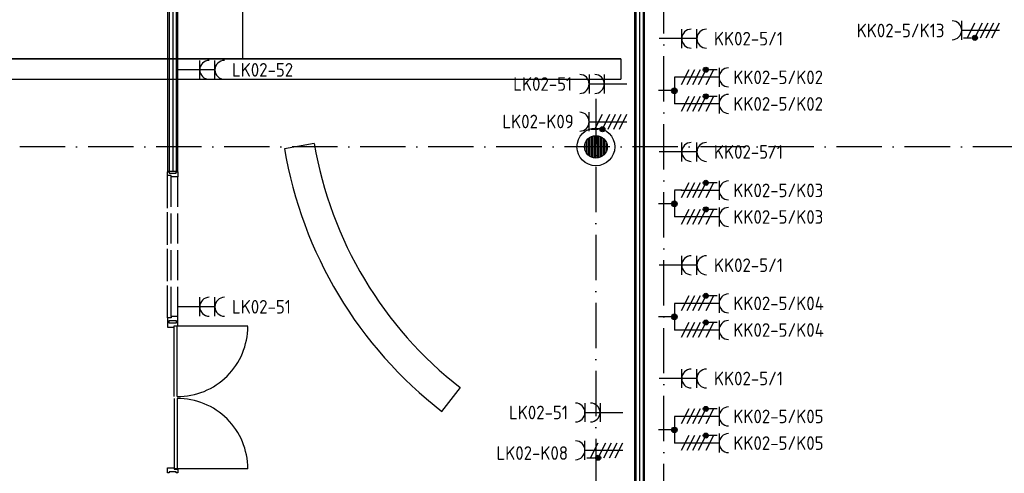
# Model space of a CAD drawing. Header units: millimetres. Extents: x 90707 to 259985, y -1262 to 84291.
# Tile 40 of 75: x 132325 to 145348, y 53486 to 59492. Entities that reach past the tile are written whole.
import ezdxf
from ezdxf.enums import TextEntityAlignment as Align

# ---------------------------------------------------------------- set-up
doc = ezdxf.new("R2010")
doc.units = ezdxf.units.MM
doc.header["$LTSCALE"] = 100
doc.linetypes.add('DASHDOT', pattern=[9, 6, -1.5, 0, -1.5])
doc.layers.get('0').update_dxf_attribs({"linetype": 'CONTINUOUS'})
for name, color, linetype in [('71', 2, 'CONTINUOUS'), ('AL$1----_MAATVOERING', 7, 'CONTINUOUS'), ('AL$7----_STRAMIEN', 1, 'DASHDOT'), ('AL$8----_HULPKOLOM', 2, 'CONTINUOUS'), ('AL$8----_HULPLIJNEN', 2, 'CONTINUOUS'), ('AL22----_BINNENWAND', 7, 'CONTINUOUS'), ('AL28----_KONSTRUKTIE', 3, 'CONTINUOUS'), ('AL32----_BINNENKOZ', 7, 'CONTINUOUS'), ('AL32----_DRAAIRICHTING', 1, 'CONTINUOUS'), ('ALL-----_REFLIJNEN', 8, 'CONTINUOUS'), ('ALXAA---_GEWBETON', 12, 'CONTINUOUS'), ('EB62203-_ATTRIB', 2, 'CONTINUOUS'), ('EB62208-_ATTRIB', 2, 'CONTINUOUS'), ('EB63103-_ATTRIB', 2, 'CONTINUOUS'), ('EL62203-_KRACHT-WCD230', 3, 'CONTINUOUS'), ('EL62208-_KRACHT-WCD400', 3, 'CONTINUOUS'), ('EL63103-_LICHT-WCD230V', 3, 'CONTINUOUS'), ('EL6441--_DATACOM', 3, 'CONTINUOUS'), ('KABELGOOT', 8, 'CONTINUOUS'), ('LIJN025', 10, 'CONTINUOUS'), ('LIJN035', 50, 'CONTINUOUS'), ('VOLGNUMMER', 7, 'CONTINUOUS')]:
    doc.layers.add(name, color=color, linetype=linetype)
doc.styles.add('1_8', font='ISO', dxfattribs={"height": 1.8})
doc.styles.add('2_0', font='iso', dxfattribs={"height": 200})
doc.styles.add('NORATT', font='isocp.shx')
doc.styles.get("Standard").update_dxf_attribs({"font": 'iso.shx'})

# ---------------------------------------------------------------- blocks, each defined once
blk = doc.blocks.new('ES3W2A')
for p, q in [((1.25, 2), (-1.25, 2)), ((0, 2), (0, -3)), ((1.25, 0), (-1.25, 0))]:
    blk.add_line(p, q)
for centre in [(0, 3.25), (0, 1.25)]:
    blk.add_arc(centre, 1.25, 180, 0)
at = {"style": '1_8'}
for tag, flags, p in [('VERMOGEN', 9, (-2.5, 5)), ('GROEP', 8, (0, 5)), ('SCHAK', 8, (2.5, 5)), ('GELIJK', 9, (5, 5)), ('KAST', 9, (7, 5)), ('TAL', 8, (2.5, 5))]:
    blk.add_attdef(tag, text='', height=1.8, rotation=90, dxfattribs=dict(at, flags=flags)).set_placement(p, align=Align.MIDDLE_CENTER)
at = {"style": '1_8', "width": 0.7, "flags": 8}
blk.add_attdef('DOEL', text='', height=1.8, rotation=90, dxfattribs=at).set_placement((-2.5, 5), align=Align.MIDDLE_LEFT)
at = {"style": '1_8', "flags": 9}
blk.add_attdef('M_CODE', text='', height=1.8, dxfattribs=at).set_placement((0, 0), align=Align.MIDDLE_CENTER)
blk = doc.blocks.new('ES2W4A')
at = {"color": 0, "ltscale": 0.5}
for p, q in [((-1.25, 2), (1.25, 2)), ((0, 2), (0, -3))]:
    blk.add_line(p, q, dxfattribs=at)
at = {"color": 0}
for p, q in [((-1.25, 2), (1.25, 2)), ((0, 2), (0, -3))]:
    blk.add_line(p, q, dxfattribs=at)
at = {"color": 1, "ltscale": 0.5}
for p, q in [((-1, 1.75), (-1, 0.75)), ((-1.2, -0.02), (-1.2, 0.52)), ((-1.07, -0.08), (-1.07, 0.58)), ((-1, 1.25), (1, 0.25)), ((-1, 0.25), (1, -0.75)), ((-0.93, -0.08), (-0.93, 0.58)), ((-0.8, -0.02), (-0.8, 0.52)), ((-1, -0.5), (1, -1.5)), ((-1, -1.25), (1, -2.25)), ((-1, -2), (1, -3))]:
    blk.add_line(p, q, dxfattribs=at)
at = {"color": 1}
for p, q in [((-1, 1.75), (-1, 0.75)), ((-1.2, -0.02), (-1.2, 0.52)), ((-1.07, -0.08), (-1.07, 0.58)), ((-1, 1.25), (1, 0.25)), ((-1, 0.25), (1, -0.75)), ((-0.93, -0.08), (-0.93, 0.58)), ((-0.8, -0.02), (-0.8, 0.52)), ((-1, -0.5), (1, -1.5)), ((-1, -1.25), (1, -2.25)), ((-1, -2), (1, -3))]:
    blk.add_line(p, q, dxfattribs=at)
at = {"color": 1, "ltscale": 0.5}
blk.add_circle((-1, 0.25), 0.333, dxfattribs=at)
at = {"color": 1}
blk.add_circle((-1, 0.25), 0.333, dxfattribs=at)
at = {"color": 0, "ltscale": 0.5}
blk.add_arc((0, 3.25), 1.25, 180, 0, dxfattribs=at)
at = {"color": 0}
blk.add_arc((0, 3.25), 1.25, 180, 0, dxfattribs=at)
at = {"ltscale": 0.5, "style": 'NORATT'}
for tag, flags, p in [('VERMOGEN', 9, (-3.75, 4.25)), ('GROEP', 8, (1.25, 4.25)), ('DOEL', 8, (-1.25, 4.25)), ('KAST', 9, (3.75, 4.25)), ('TAL', 8, (-3.75, 4.25))]:
    blk.add_attdef(tag, text='', height=1.8, rotation=90, dxfattribs=dict(at, flags=flags)).set_placement(p, align=Align.MIDDLE_LEFT)
at = {"style": '1_8'}
for tag, flags, p in [('VERMOGEN', 9, (-3.75, 4.25)), ('GROEP', 8, (1.25, 4.25)), ('DOEL', 8, (-1.25, 4.25)), ('KAST', 9, (3.75, 4.25)), ('TAL', 8, (-3.75, 4.25))]:
    blk.add_attdef(tag, text='', height=1.8, rotation=90, dxfattribs=dict(at, flags=flags)).set_placement(p, align=Align.MIDDLE_LEFT)
at = {"color": 0, "ltscale": 0.5, "style": 'NORATT', "width": 0.7, "flags": 8}
blk.add_attdef('SCHAK', text='', height=1.8, rotation=90, dxfattribs=at).set_placement((3.75, 4.25), align=Align.MIDDLE_LEFT)
at = {"color": 0, "style": '1_8', "width": 0.7, "flags": 8}
blk.add_attdef('SCHAK', text='', height=1.8, rotation=90, dxfattribs=at).set_placement((3.75, 4.25), align=Align.MIDDLE_LEFT)
at = {"ltscale": 0.5, "style": 'NORATT', "flags": 9}
blk.add_attdef('GELIJK', text='', height=1.8, rotation=90, dxfattribs=at).set_placement((5, 5), align=Align.MIDDLE_CENTER)
at = {"style": '1_8', "flags": 9}
blk.add_attdef('GELIJK', text='', height=1.8, rotation=90, dxfattribs=at).set_placement((5, 5), align=Align.MIDDLE_CENTER)
at = {"ltscale": 0.5, "style": 'NORATT', "flags": 9}
blk.add_attdef('M_CODE', text='', height=1.8, dxfattribs=at).set_placement((0, 0), align=Align.MIDDLE_CENTER)
at = {"style": '1_8', "flags": 9}
blk.add_attdef('M_CODE', text='', height=1.8, dxfattribs=at).set_placement((0, 0), align=Align.MIDDLE_CENTER)
blk = doc.blocks.new('EH100000')
at = {"linetype": 'ByBlock'}
for p, q in [((1, 0.5), (0, 0.5)), ((1, 0.5, 1), (0, 0.5, 1)), ((0, -0.5, 1), (1, -0.5, 1)), ((1, -0.5), (0, -0.5))]:
    blk.add_line(p, q, dxfattribs=at)
at = {"linetype": 'ByBlock', "invisible_edges": 15}
for points in [[(1, -0.5), (0, -0.5), (0, 0.5), (1, 0.5)], [(0, 0.5), (1, 0.5), (1, 0.5, 1), (0, 0.5, 1)], [(0, -0.5, 1), (1, -0.5, 1), (1, -0.5), (0, -0.5)]]:
    blk.add_3dface(points, dxfattribs=at)
at = {"linetype": 'ByBlock', "style": '2_0', "flags": 8}
blk.add_attdef('FUNCTIE', text='', height=0.5, dxfattribs=at).set_placement((0.5, 0), align=Align.MIDDLE)
at = {"linetype": 'ByBlock', "flags": 9}
blk.add_attdef('SCHOT', text='', height=0.5, dxfattribs=at).set_placement((0.5, 0), align=Align.MIDDLE)
blk = doc.blocks.new('A$Cca306792')
at = {"layer": 'AL$1----_MAATVOERING', "color": 8}
blk.add_line((49468, 65105), (49468, 51255), dxfattribs=at)
at = {"layer": 'AL$7----_STRAMIEN', "color": 1}
for p, q in [((49728, 39870), (49728, 78662)), ((48828, 59705), (48828, 28151))]:
    blk.add_line(p, q, dxfattribs=at)
blk.add_lwpolyline([(146222, 59070), (2867, 59070)], dxfattribs=at)
at = {"layer": 'AL$8----_HULPKOLOM', "color": 8}
blk.add_circle((48828, 59070), 250, dxfattribs=at)
blk.add_circle((48828, 59070), 250, dxfattribs=at)
at = {"layer": 'AL$8----_HULPLIJNEN', "color": 8}
blk.add_line((49468, 54107), (49468, 61042), dxfattribs=at)
at = {"layer": 'AL22----_BINNENWAND', "color": 8, "linetype": 'Continuous'}
for p, q in [((49358, 64995), (49358, 54600)), ((49453, 65090), (49453, 54505)), ((43183, 61027), (43183, 58744)), ((43278, 60932), (43278, 58744))]:
    blk.add_line(p, q, dxfattribs=at)
at = {"layer": 'AL22----_BINNENWAND', "color": 8}
for p, q in [((49468, 65105), (49468, 54490)), ((49343, 54615), (49343, 64980)), ((43168, 58744), (43168, 61042)), ((43293, 60917), (43293, 58744)), ((43293, 58744), (43168, 58744))]:
    blk.add_line(p, q, dxfattribs=at)
at = {"layer": 'AL28----_KONSTRUKTIE', "color": 8}
blk.add_circle((48828, 59070), 150, dxfattribs=at)
blk.add_circle((48828, 59070), 150, dxfattribs=at)
at = {"layer": 'AL32----_BINNENKOZ', "color": 8}
for p, q in [((45102, 59113), (44708, 59046)), ((43161, 58739), (43186, 58739)), ((43161, 58689), (43161, 58739)), ((43186, 58739), (43186, 58723)), ((43278, 58723), (43278, 58739)), ((43278, 58739), (43300, 58739)), ((43300, 58739), (43300, 58672)), ((43161, 58260), (43161, 58689)), ((43212, 58689), (43161, 58689)), ((43186, 58723), (43278, 58723)), ((43212, 58672), (43212, 58689)), ((43212, 58277), (43212, 58672)), ((43300, 58672), (43212, 58672)), ((43300, 58277), (43300, 58672)), ((43161, 57775), (43161, 58204)), ((43212, 57792), (43212, 58187)), ((43300, 57792), (43300, 58187)), ((43161, 57290), (43161, 57719)), ((43212, 57307), (43212, 57702)), ((43300, 57307), (43300, 57702)), ((43161, 56805), (43161, 57234)), ((43212, 56822), (43212, 57217)), ((43300, 56822), (43300, 57217)), ((43212, 56805), (43161, 56805)), ((43161, 56805), (43161, 56755)), ((43300, 56822), (43212, 56822)), ((43212, 56822), (43212, 56805)), ((43300, 56755), (43300, 56822)), ((43161, 56755), (43186, 56755)), ((43183, 56750), (43161, 56750)), ((43161, 56750), (43161, 56683)), ((43161, 56683), (43249, 56683)), ((43183, 56734), (43183, 56750)), ((43275, 56734), (43183, 56734)), ((43186, 56755), (43186, 56771)), ((43186, 56771), (43278, 56771)), ((43249, 56683), (43249, 56700)), ((43249, 56700), (43300, 56700)), ((43289, 56694), (43249, 56694)), ((43249, 55764), (43249, 56694)), ((43300, 56750), (43275, 56750)), ((43275, 56750), (43275, 56734)), ((43278, 56771), (43278, 56755)), ((43278, 56755), (43300, 56755)), ((43289, 55764), (43289, 56694)), ((43300, 56700), (43300, 56750)), ((46789, 55567), (47035, 55882)), ((43249, 55739), (43249, 54809)), ((43289, 55739), (43289, 54809)), ((43161, 54753), (43161, 54820)), ((43161, 54820), (43249, 54820)), ((43183, 54753), (43161, 54753)), ((43275, 54769), (43183, 54769)), ((43183, 54769), (43183, 54753)), ((43249, 54820), (43249, 54803)), ((43289, 54808), (43249, 54808)), ((43249, 54803), (43300, 54803)), ((43275, 54753), (43275, 54769)), ((43300, 54753), (43275, 54753)), ((43300, 54803), (43300, 54753))]:
    blk.add_line(p, q, dxfattribs=at)
for radius in [5606, 5206]:
    blk.add_arc((50234, 59989), radius, 189.6904, 232.0849, dxfattribs=at)
at = {"layer": 'AL32----_DRAAIRICHTING', "color": 8}
for p, q in [((44223, 56694), (43289, 56694)), ((44223, 54809), (43289, 54809))]:
    blk.add_line(p, q, dxfattribs=at)
for centre, start, end in [((43293, 56694), 269.7902, 359.9639), ((43293, 54808), 0.0361, 90.2098)]:
    blk.add_arc(centre, 931, start, end, dxfattribs=at)
at = {"layer": 'ALL-----_REFLIJNEN', "color": 8, "linetype": 'Continuous'}
for p, q in [((49406, 65042), (49406, 54552)), ((43231, 60979), (43231, 58744))]:
    blk.add_line(p, q, dxfattribs=at)
at = {"layer": 'ALXAA---_GEWBETON', "color": 8}
for p, q in [((48688, 59016), (48688, 59124)), ((48688, 59016), (48688, 59124)), ((48708, 58980), (48708, 59160)), ((48708, 58980), (48708, 59160)), ((48728, 58958), (48728, 59181)), ((48728, 58958), (48728, 59181)), ((48748, 58943), (48748, 59197)), ((48748, 58943), (48748, 59197)), ((48768, 58932), (48768, 59207)), ((48768, 58932), (48768, 59207)), ((48788, 58925), (48788, 59214)), ((48788, 58925), (48788, 59214)), ((48808, 58921), (48808, 59218)), ((48808, 58921), (48808, 59218)), ((48828, 58920), (48828, 59220)), ((48828, 58920), (48828, 59220)), ((48848, 58921), (48848, 59218)), ((48848, 58921), (48848, 59218)), ((48868, 58925), (48868, 59214)), ((48868, 58925), (48868, 59214)), ((48888, 58932), (48888, 59207)), ((48888, 58932), (48888, 59207)), ((48908, 58943), (48908, 59197)), ((48908, 58943), (48908, 59197)), ((48928, 58958), (48928, 59181)), ((48928, 58958), (48928, 59181)), ((48948, 58980), (48948, 59160)), ((48948, 58980), (48948, 59160)), ((48968, 59016), (48968, 59124)), ((48968, 59016), (48968, 59124))]:
    blk.add_line(p, q, dxfattribs=at)
at = {"layer": 'KABELGOOT'}
blk.add_line((49157, 60238), (49157, 59968), dxfattribs=at)
at = {"layer": 'LIJN025'}
blk.add_line((44159, 60231, -3650), (44159, 61908, -3650), dxfattribs=at)
at = {"layer": 'KABELGOOT', "xscale": 8188.332873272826, "yscale": 270, "zscale": 60, "rotation": 180}
blk.add_blockref('EH100000', (49157, 60103), dxfattribs=at)
at = {"layer": 'VOLGNUMMER', "color": 252, "linetype": 'ByBlock'}
for tag, p in [('0.28', (16187, 74214)), ('0.16', (78893, 73105)), ('0.17', (62961, 72994)), ('0.29', (35887, 72529)), ('0.18', (53124, 64542)), ('0.701', (85482, 63517)), ('0.32', (36092, 63166)), ('0.30', (29366, 63128)), ('0.12', (90689, 63024)), ('0.29A', (33165, 62745)), ('0.30', (38191, 61494)), ('0.27', (17657, 61363)), ('0.19', (61479, 61433)), ('0.14', (89762, 60088)), ('0.33', (45869, 59450)), ('0.15', (73454, 57402)), ('0.801', (112714, 57073)), ('0.25', (28058, 57013)), ('0.18A', (61029, 56759)), ('0.26A', (36299, 54851)), ('0.20', (60895, 53506)), ('0.800', (90980, 50804)), ('0.25A', (73288, 48435)), ('0.300', (94483, 48257)), ('0.21', (58702, 48178)), ('0.24', (35041, 47783)), ('0.102', (87631, 47613)), ('0.26', (18559, 46119)), ('0.203', (95795, 46197)), ('0.802', (68387, 42721)), ('0.204', (95497, 42149)), ('0.07B', (66790, 38909)), ('0.702', (95327, 36513))]:
    blk.add_attdef(tag, text='', height=250, dxfattribs=at).set_placement(p, align=Align.MIDDLE_CENTER)
at = {"layer": 'VOLGNUMMER', "color": 8, "linetype": 'ByBlock'}
blk.add_attdef('0.600', text='', height=250, dxfattribs=at).set_placement((96800, 48300), align=Align.MIDDLE_CENTER)

msp = doc.modelspace()

# ---------------------------------------------------------------- linework, layer by layer
at = {"layer": '71'}
for centre, radius in [((140984, 58551), 37.5), ((140984, 58551), 25), ((140984, 58551), 12.5), ((140984, 57054), 37.5), ((140984, 57054), 25), ((140984, 57054), 12.5), ((140984, 55557), 37.5), ((140984, 55557), 25), ((140984, 55557), 12.5), ((140984, 54060), 37.5), ((140984, 54060), 25), ((140984, 54060), 12.5)]:
    msp.add_circle(centre, radius, dxfattribs=at)
at = {"layer": 'LIJN035', "color": 90}
for p, q in [((141082, 58729), (140984, 58729)), ((140984, 58729), (140984, 58377)), ((140984, 58553), (140775, 58553)), ((141083, 58377), (140984, 58377)), ((141082, 57233), (140984, 57233)), ((140984, 57232), (140984, 56880)), ((140984, 57056), (140775, 57056)), ((141083, 56880), (140984, 56880)), ((140984, 55736), (140984, 55383)), ((141082, 55736), (140984, 55736)), ((140984, 55559), (140775, 55559)), ((141083, 55383), (140984, 55383)), ((141082, 54239), (140984, 54239)), ((140984, 54239), (140984, 53886)), ((140984, 54063), (140775, 54063)), ((141083, 53886), (140984, 53886))]:
    msp.add_line(p, q, dxfattribs=at)

# ---------------------------------------------------------------- block references
at = {"layer": 'EL62203-_KRACHT-WCD230'}
ref = msp.add_blockref('ES3W2A', (141082, 59241, 1050), dxfattribs=dict(at, xscale=100, yscale=100, zscale=100, rotation=270))
ref.add_attrib('GROEP', 'KK02-5/1', dxfattribs={"layer": 'EB62203-_ATTRIB', "color": 1, "height": 180, "style": '1_8', "flags": 8}).set_placement((141507, 59241, 1050), align=Align.MIDDLE_LEFT)
ref = msp.add_blockref('ES3W2A', (134707, 58828, 1050), dxfattribs=dict(at, xscale=100, yscale=100, zscale=100, rotation=270))
ref.add_attrib('GROEP', 'LK02-52', dxfattribs={"layer": 'EB62203-_ATTRIB', "color": 1, "height": 180, "style": '1_8', "flags": 8}).set_placement((135132, 58828, 1050), align=Align.MIDDLE_LEFT)
ref = msp.add_blockref('ES3W2A', (141082, 57741, 1050), dxfattribs=dict(at, xscale=100, yscale=100, zscale=100, rotation=270))
ref.add_attrib('GROEP', 'KK02-5/1', dxfattribs={"layer": 'EB62203-_ATTRIB', "color": 1, "height": 180, "style": '1_8', "flags": 8}).set_placement((141507, 57741, 1050), align=Align.MIDDLE_LEFT)
ref = msp.add_blockref('ES3W2A', (141082, 56241), dxfattribs=dict(at, xscale=100, yscale=100, zscale=100, rotation=270))
ref.add_attrib('GROEP', 'KK02-5/1', dxfattribs={"layer": 'EB62203-_ATTRIB', "color": 1, "height": 180, "style": '1_8', "flags": 8}).set_placement((141507, 56241), align=Align.MIDDLE_LEFT)
ref = msp.add_blockref('ES3W2A', (134707, 55691, 1050), dxfattribs=dict(at, xscale=100, yscale=100, zscale=100, rotation=270))
ref.add_attrib('GROEP', 'LK02-51', dxfattribs={"layer": 'EB62203-_ATTRIB', "color": 1, "height": 180, "style": '1_8', "flags": 8}).set_placement((135132, 55691, 1050), align=Align.MIDDLE_LEFT)
ref = msp.add_blockref('ES3W2A', (141082, 54741, 1050), dxfattribs=dict(at, xscale=100, yscale=100, zscale=100, rotation=270))
ref.add_attrib('GROEP', 'KK02-5/1', dxfattribs={"layer": 'EB62203-_ATTRIB', "color": 1, "height": 180, "style": '1_8', "flags": 8}).set_placement((141507, 54741, 1050), align=Align.MIDDLE_LEFT)
at = {"layer": 'EL62208-_KRACHT-WCD400', "ltscale": 0.5}
ref = msp.add_blockref('ES2W4A', (144984, 59352, 1050), dxfattribs=dict(at, xscale=100, yscale=100, zscale=100, rotation=90))
ref.add_attrib('GROEP', 'KK02-5/K13', dxfattribs={"layer": 'EB62208-_ATTRIB', "color": 1, "ltscale": 0.5, "height": 180, "style": 'NORATT', "flags": 8}).set_placement((144556, 59349, 1050), align=Align.MIDDLE_RIGHT)
at = {"layer": 'EL62208-_KRACHT-WCD400'}
ref = msp.add_blockref('ES2W4A', (141375, 58729), dxfattribs=dict(at, xscale=100, yscale=100, zscale=100, rotation=270))
ref.add_attrib('GROEP', 'KK02-5/K02', dxfattribs={"layer": 'EB62208-_ATTRIB', "color": 1, "height": 180, "style": '1_8', "flags": 8}).set_placement((141763, 58729), align=Align.MIDDLE_LEFT)
ref = msp.add_blockref('ES2W4A', (141375, 58377), dxfattribs=dict(at, xscale=100, yscale=100, zscale=100, rotation=270))
ref.add_attrib('GROEP', 'KK02-5/K02', dxfattribs={"layer": 'EB62208-_ATTRIB', "color": 1, "height": 180, "style": '1_8', "flags": 8}).set_placement((141763, 58377), align=Align.MIDDLE_LEFT)
at = {"layer": 'EL62208-_KRACHT-WCD400', "ltscale": 0.5}
ref = msp.add_blockref('ES2W4A', (140057, 58141), dxfattribs=dict(at, xscale=100, yscale=100, zscale=100, rotation=90))
ref.add_attrib('GROEP', 'LK02-K09', dxfattribs={"layer": 'EB62208-_ATTRIB', "color": 1, "ltscale": 0.5, "height": 180, "style": 'NORATT', "flags": 8}).set_placement((139653, 58144), align=Align.MIDDLE_RIGHT)
at = {"layer": 'EL62208-_KRACHT-WCD400'}
ref = msp.add_blockref('ES2W4A', (141375, 57232), dxfattribs=dict(at, xscale=100, yscale=100, zscale=100, rotation=270))
ref.add_attrib('GROEP', 'KK02-5/K03', dxfattribs={"layer": 'EB62208-_ATTRIB', "color": 1, "height": 180, "style": '1_8', "flags": 8}).set_placement((141763, 57232), align=Align.MIDDLE_LEFT)
ref = msp.add_blockref('ES2W4A', (141375, 56880), dxfattribs=dict(at, xscale=100, yscale=100, zscale=100, rotation=270))
ref.add_attrib('GROEP', 'KK02-5/K03', dxfattribs={"layer": 'EB62208-_ATTRIB', "color": 1, "height": 180, "style": '1_8', "flags": 8}).set_placement((141763, 56880), align=Align.MIDDLE_LEFT)
ref = msp.add_blockref('ES2W4A', (141375, 55736), dxfattribs=dict(at, xscale=100, yscale=100, zscale=100, rotation=270))
ref.add_attrib('GROEP', 'KK02-5/K04', dxfattribs={"layer": 'EB62208-_ATTRIB', "color": 1, "height": 180, "style": '1_8', "flags": 8}).set_placement((141763, 55736), align=Align.MIDDLE_LEFT)
ref = msp.add_blockref('ES2W4A', (141375, 55383), dxfattribs=dict(at, xscale=100, yscale=100, zscale=100, rotation=270))
ref.add_attrib('GROEP', 'KK02-5/K04', dxfattribs={"layer": 'EB62208-_ATTRIB', "color": 1, "height": 180, "style": '1_8', "flags": 8}).set_placement((141763, 55383), align=Align.MIDDLE_LEFT)
ref = msp.add_blockref('ES2W4A', (141375, 54239), dxfattribs=dict(at, xscale=100, yscale=100, zscale=100, rotation=270))
ref.add_attrib('GROEP', 'KK02-5/K05', dxfattribs={"layer": 'EB62208-_ATTRIB', "color": 1, "height": 180, "style": '1_8', "flags": 8}).set_placement((141763, 54239), align=Align.MIDDLE_LEFT)
at = {"layer": 'EL62208-_KRACHT-WCD400', "ltscale": 0.5}
ref = msp.add_blockref('ES2W4A', (140001, 53791, 1050), dxfattribs=dict(at, xscale=100, yscale=100, zscale=100, rotation=90))
ref.add_attrib('GROEP', 'LK02-K08', dxfattribs={"layer": 'EB62208-_ATTRIB', "color": 1, "ltscale": 0.5, "height": 180, "style": 'NORATT', "flags": 8}).set_placement((139578, 53754, 1050), align=Align.MIDDLE_RIGHT)
at = {"layer": 'EL62208-_KRACHT-WCD400'}
ref = msp.add_blockref('ES2W4A', (141375, 53886), dxfattribs=dict(at, xscale=100, yscale=100, zscale=100, rotation=270))
ref.add_attrib('GROEP', 'KK02-5/K05', dxfattribs={"layer": 'EB62208-_ATTRIB', "color": 1, "height": 180, "style": '1_8', "flags": 8}).set_placement((141763, 53886), align=Align.MIDDLE_LEFT)
at = {"layer": 'EL63103-_LICHT-WCD230V'}
ref = msp.add_blockref('ES3W2A', (140057, 58641, 1050), dxfattribs=dict(at, xscale=100, yscale=100, zscale=100, rotation=90))
ref.add_attrib('GROEP', 'LK02-51', dxfattribs={"layer": 'EB63103-_ATTRIB', "color": 1, "height": 180, "style": '1_8', "flags": 8}).set_placement((139632, 58641, 1050), align=Align.MIDDLE_RIGHT)
ref = msp.add_blockref('ES3W2A', (140001, 54291, 1050), dxfattribs=dict(at, xscale=100, yscale=100, zscale=100, rotation=90))
ref.add_attrib('GROEP', 'LK02-51', dxfattribs={"layer": 'EB63103-_ATTRIB', "color": 1, "height": 180, "style": '1_8', "flags": 8}).set_placement((139576, 54291, 1050), align=Align.MIDDLE_RIGHT)
at = {"layer": 'EL6441--_DATACOM'}
msp.add_blockref('A$Cca306792', (91118, -1262), dxfattribs=at)

doc.saveas('drawing.dxf')
